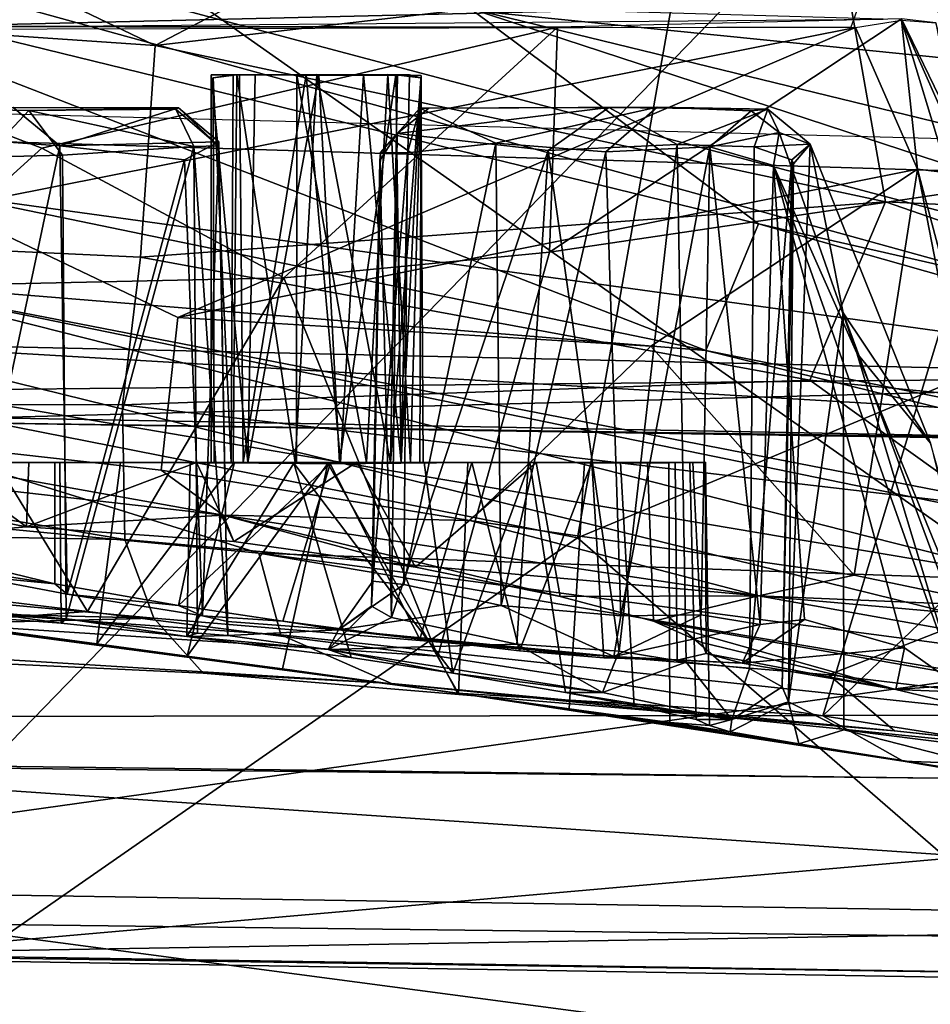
# Model space of a CAD drawing. Header units: millimetres. Extents: x -367 to 317, y -615 to 392.
# Tile 159 of 191: x 51 to 65, y 174 to 189. Entities that reach past the tile are written whole.
import ezdxf

# ---------------------------------------------------------------- set-up
doc = ezdxf.new("R2010")
doc.units = ezdxf.units.MM
doc.layers.add('Fbx_Root', color=7, linetype='Continuous', true_color=0x000000)
doc.styles.add('Default', font='arial.ttf')
doc.dimstyles.new('Default', dxfattribs={"dimscale": 10, "dimtxt": 2.5, "dimasz": 3, "dimexe": 1, "dimexo": 0.5, "dimgap": 0.8, "dimtad": 1, "dimtoh": 1, "dimzin": 1, "dimdsep": 46, "dimtxsty": 'Default', "dimcen": 2.5, "dimadec": 1, "dimazin": 1, "dimtfac": 1, "dimtdec": 4, "dimtix": 1, "dimtofl": 0, "dimtmove": 1, "dimatfit": 3, "dimfxl": 1, "dimtolj": 1, "dimtzin": 1, "dimarcsym": 0})

# ---------------------------------------------------------------- blocks, each defined once
blk = doc.blocks.new('*D1')
at = {"layer": 'Defpoints', "color": 0}
for p in [(-317.816, 295.28), (317.184, 295.28), (-317.816, -604.775)]:
    blk.add_point(p, dxfattribs=at)
at = {"layer": 'Fbx_Root', "color": 0, "lineweight": -2}
for p, q in [((-317.816, 290.28), (-317.816, -614.775)), ((317.184, 290.28), (317.184, -614.775)), ((287.184, -604.775), (-287.816, -604.775))]:
    blk.add_line(p, q, dxfattribs=at)
at = {"layer": 'Fbx_Root', "color": 0}
for points in [[(-287.816, -599.775), (-287.816, -609.775), (-317.816, -604.775)], [(287.184, -609.775), (287.184, -599.775), (317.184, -604.775)]]:
    blk.add_solid(points, dxfattribs=at)
at = {"layer": 'Fbx_Root', "color": 0, "insert": (-0.316, -584.012), "char_height": 25, "attachment_point": 5, "style": 'Default'}
blk.add_mtext('\\A1;635.00', dxfattribs=at)

msp = doc.modelspace()

# ---------------------------------------------------------------- linework, layer by layer
at = {"layer": 'Fbx_Root'}
for points in [[(39.078, 192.558, 306.426), (80.106, 206.025, 316.14), (79.701, 181.351, 303.354)], [(47.862, 203.909, 322.091), (48.401, 175.382, 322.079), (76.2, 204.006, 321.667)], [(48.401, 175.382, 322.079), (77.352, 174.921, 321.669), (76.2, 204.006, 321.667)], [(59.617, 180.964, 352.746), (62.761, 198.732, 360.974), (43.478, 202.835, 361.647), (43.505, 184.137, 353.25)], [(42.398, 178.151, 652.65), (95.187, 178.201, 674.852), (67.235, 200.543, 754.98), (14.829, 202.138, 751.405)], [(105.92, 201.831, 450.044), (137.42, 179.928, 485.957), (39.993, 192.831, 477.345)], [(77.034, 201.697, 628.108), (63.858, 193.757, 629.749), (82.45, 187.956, 628.877)], [(76.608, 185.68, 539.298), (59.395, 192.06, 537.844), (66.194, 201.302, 539.417), (72.395, 196.632, 539.737)], [(-49.223, 190.262, 374.267), (44.718, 200.378, 374.345), (69.15, 187.137, 374.949)], [(90.704, 185.957, 421.541), (44.718, 200.378, 374.345), (24.542, 192.624, 419.33)], [(44.718, 200.378, 374.345), (90.704, 185.957, 421.541), (95.115, 194.306, 375.462)], [(95.115, 194.306, 375.462), (69.15, 187.137, 374.949), (44.718, 200.378, 374.345)], [(262.031, 200.251, 77.066), (261.864, 199.266, 96.889), (20.397, 29.818, 150.584), (134.105, 110.737, 100.651)], [(261.864, 199.266, 96.889), (181.087, 142.075, 120.829), (20.397, 29.818, 150.584)], [(62.761, 198.732, 360.974), (59.617, 180.964, 352.746), (80.915, 189.829, 358.39)], [(75.975, 196.642, 317.172), (47.957, 194.425, 316.502), (48.106, 184.024, 311.362), (76.509, 183.387, 310.584)], [(77.02, 183.561, 318.839), (47.771, 183.268, 318.371), (47.954, 194.13, 318.41), (76.506, 195.76, 318.835)], [(104.091, 185.522, 376.377), (95.201, 190.44, 375.813), (24.031, 195.162, 374.331)], [(36.217, 186.992, 361.563), (45.821, 194.886, 365.111), (68.256, 179.096, 360.193)], [(95.303, 189.848, 366.942), (68.256, 179.096, 360.193), (45.821, 194.886, 365.111)], [(65.039, 191.805, 629.269), (82.45, 187.956, 628.877), (63.858, 193.757, 629.749)], [(78.157, 177.026, 337.857), (47.898, 177.407, 337.405), (47.94, 192.422, 337.421), (77.462, 192.912, 337.839)], [(39.993, 192.831, 477.345), (116.638, 172.47, 516.367), (15.004, 179.434, 520.323)], [(137.42, 179.928, 485.957), (116.638, 172.47, 516.367), (39.993, 192.831, 477.345)], [(90.704, 185.957, 421.541), (24.542, 192.624, 419.33), (41.763, 187.46, 424.1)], [(38.638, 169.532, 295.144), (39.078, 192.558, 306.426), (79.701, 181.351, 303.354), (80.751, 160.833, 294.228)], [(52.979, 188.703, 541.653), (43.78, 189.334, 541.9), (44.783, 192.632, 538.702)], [(59.395, 192.06, 537.844), (52.979, 188.703, 541.653), (44.783, 192.632, 538.702)], [(77.58, 192.54, 340.72), (48.172, 192.064, 341.186), (47.875, 177.37, 341.142), (78.256, 177.052, 340.703)], [(63.807, 189.965, 538.613), (52.979, 188.703, 541.653), (59.395, 192.06, 537.844)], [(63.807, 189.965, 538.613), (59.395, 192.06, 537.844), (76.608, 185.68, 539.298)], [(75.006, 185.127, 625.173), (65.039, 191.805, 629.269), (57.933, 189.284, 626.062)], [(65.039, 191.805, 629.269), (75.006, 185.127, 625.173), (90.444, 181.058, 624.954)], [(90.444, 181.058, 624.954), (87.829, 183.949, 627.923), (65.039, 191.805, 629.269)], [(87.829, 183.949, 627.923), (82.45, 187.956, 628.877), (65.039, 191.805, 629.269)], [(77.763, 191.204, 352.588), (78.568, 174.547, 345.282), (47.915, 174.918, 344.928), (48.537, 190.623, 351.906)], [(63.807, 189.965, 538.613), (64.463, 186.247, 542.728), (52.979, 188.703, 541.653)], [(76.608, 185.68, 539.298), (64.463, 186.247, 542.728), (63.807, 189.965, 538.613)], [(61.635, 183.911, 619.719), (46.271, 189.869, 625.087), (44.221, 187.503, 621.914)], [(62.463, 185.899, 622.928), (57.933, 189.284, 626.062), (46.271, 189.869, 625.087)], [(61.635, 183.911, 619.719), (62.463, 185.899, 622.928), (46.271, 189.869, 625.087)], [(81.385, 162.078, 346.508), (80.915, 189.829, 358.39), (59.617, 180.964, 352.746)], [(208.854, 131.177, 90.294), (287.189, 189.615, 74.337), (34.467, 4.457, 147.586)], [(287.189, 189.615, 74.337), (172.593, 112.085, 133.258), (34.467, 4.457, 147.586)], [(46.917, 189.62, 574.233), (46.647, 188.967, 573.979), (64.426, 189.117, 574.176)], [(40.165, 185.957, 547.159), (43.78, 189.334, 541.9), (52.979, 188.703, 541.653), (52.747, 185.374, 546.816)], [(64.048, 189.353, 598.581), (47.064, 188.949, 598.91), (47.026, 189.39, 598.622)], [(64.048, 189.353, 598.581), (63.917, 188.989, 598.79), (47.064, 188.949, 598.91)], [(81.509, 181.567, 621.851), (75.006, 185.127, 625.173), (57.933, 189.284, 626.062)], [(81.509, 181.567, 621.851), (57.933, 189.284, 626.062), (62.463, 185.899, 622.928)], [(51.199, 187.091, 572.621), (46.19, 189.01, 574.038), (44.661, 186.586, 572.446), (48.79, 184.913, 571.341)], [(59.306, 188.994, 574.039), (46.19, 189.01, 574.038), (51.199, 187.091, 572.621)], [(63.989, 188.985, 598.761), (49.722, 186.153, 601.534), (46.754, 189, 598.896)], [(51.199, 187.091, 572.621), (55.005, 185.051, 571.488), (59.306, 188.994, 574.039)], [(59.306, 188.994, 574.039), (55.005, 185.051, 571.488), (59.177, 185.454, 571.933)], [(64.713, 189.125, 574.211), (59.306, 188.994, 574.039), (59.177, 185.454, 571.933)], [(59.177, 185.454, 571.933), (66.002, 186.465, 573.015), (64.713, 189.125, 574.211)], [(64.713, 189.104, 598.157), (64.967, 186.757, 600.269), (63.989, 188.985, 598.761)], [(64.713, 189.125, 574.211), (66.002, 186.465, 573.015), (65.255, 189.059, 574.907)], [(64.967, 186.757, 600.269), (64.713, 189.104, 598.157), (65.444, 186.701, 599.728)], [(65.444, 186.701, 599.728), (64.713, 189.104, 598.157), (65.643, 187.005, 591.625), (66.924, 182.938, 592.836)], [(64.713, 189.104, 598.157), (65.255, 189.059, 574.907), (65.643, 187.005, 591.625)], [(63.989, 188.985, 598.761), (53.336, 184.43, 602.778), (49.722, 186.153, 601.534)], [(63.989, 188.985, 598.761), (64.967, 186.757, 600.269), (53.336, 184.43, 602.778)], [(64.463, 186.247, 542.728), (52.747, 185.374, 546.816), (52.979, 188.703, 541.653)], [(54.364, 182.149, 596.823), (54.305, 188.239, 596.683), (53.862, 188.242, 595.371), (53.861, 182.149, 595.537)], [(54.436, 182.148, 594.212), (53.861, 182.149, 595.537), (53.862, 188.242, 595.371)], [(53.862, 188.242, 595.371), (54.553, 188.24, 594.196), (54.436, 182.148, 594.212)], [(54.553, 188.24, 594.196), (53.862, 188.242, 595.371), (54.305, 188.239, 596.683)], [(53.89, 188.194, 576.27), (54.206, 188.24, 577.23), (54.262, 188.24, 575.16)], [(53.89, 188.194, 576.27), (54.173, 182.148, 577.266), (54.206, 188.24, 577.23)], [(53.89, 188.194, 576.27), (54.262, 188.24, 575.16), (54.205, 182.148, 575.269), (53.909, 182.149, 575.955)], [(55.209, 188.239, 577.911), (54.206, 188.24, 577.23), (54.173, 182.148, 577.266), (55.203, 182.148, 577.858)], [(55.179, 182.148, 574.595), (54.205, 182.148, 575.269), (54.262, 188.24, 575.16)], [(54.206, 188.24, 577.23), (55.209, 188.239, 577.911), (56.79, 188.24, 575.161), (54.262, 188.24, 575.16)], [(56.79, 188.24, 575.161), (55.523, 188.245, 574.561), (54.262, 188.24, 575.16)], [(54.262, 188.24, 575.16), (55.523, 188.245, 574.561), (55.179, 182.148, 574.595)], [(56.254, 188.24, 597.031), (56.761, 188.241, 594.39), (54.553, 188.24, 594.196), (54.305, 188.239, 596.683)], [(55.351, 188.24, 597.168), (54.305, 188.239, 596.683), (54.364, 182.149, 596.823)], [(54.305, 188.239, 596.683), (55.351, 188.24, 597.168), (56.254, 188.24, 597.031)], [(54.364, 182.149, 596.823), (55.895, 182.148, 597.165), (55.351, 188.24, 597.168)], [(54.553, 188.24, 594.196), (55.552, 188.238, 593.877), (54.436, 182.148, 594.212)], [(55.877, 182.148, 593.912), (54.436, 182.148, 594.212), (55.552, 188.238, 593.877)], [(55.552, 188.238, 593.877), (54.553, 188.24, 594.196), (56.761, 188.241, 594.39)], [(56.682, 182.148, 574.985), (55.179, 182.148, 574.595), (55.523, 188.245, 574.561)], [(55.203, 182.148, 577.858), (56.303, 182.148, 577.731), (55.209, 188.239, 577.911)], [(55.209, 188.239, 577.911), (56.636, 188.245, 577.522), (57.161, 188.233, 576.27)], [(56.636, 188.245, 577.522), (55.209, 188.239, 577.911), (56.303, 182.148, 577.731)], [(55.209, 188.239, 577.911), (57.161, 188.233, 576.27), (56.79, 188.24, 575.161)], [(56.254, 188.24, 597.031), (55.351, 188.24, 597.168), (55.895, 182.148, 597.165)], [(55.523, 188.245, 574.561), (56.79, 188.24, 575.161), (56.682, 182.148, 574.985)], [(55.552, 188.238, 593.877), (56.761, 188.241, 594.39), (55.877, 182.148, 593.912)], [(56.845, 182.148, 594.556), (55.877, 182.148, 593.912), (56.761, 188.241, 594.39)], [(55.895, 182.148, 597.165), (56.846, 182.148, 596.524), (56.254, 188.24, 597.031)], [(56.98, 188.241, 596.32), (56.254, 188.24, 597.031), (56.846, 182.148, 596.524)], [(56.254, 188.24, 597.031), (56.98, 188.241, 596.32), (56.761, 188.241, 594.39)], [(56.303, 182.148, 577.731), (56.994, 182.148, 576.944), (56.636, 188.245, 577.522)], [(56.636, 188.245, 577.522), (56.994, 182.148, 576.944), (57.161, 188.233, 576.27)], [(57.161, 188.233, 576.27), (56.682, 182.148, 574.985), (56.79, 188.24, 575.161)], [(57.142, 182.148, 575.955), (56.682, 182.148, 574.985), (57.161, 188.233, 576.27)], [(56.845, 182.148, 594.556), (56.761, 188.241, 594.39), (57.154, 188.196, 595.497), (57.195, 182.149, 595.541)], [(56.98, 188.241, 596.32), (57.154, 188.196, 595.497), (56.761, 188.241, 594.39)], [(56.846, 182.148, 596.524), (57.154, 188.196, 595.497), (56.98, 188.241, 596.32)], [(56.994, 182.148, 576.944), (57.142, 182.148, 575.955), (57.161, 188.233, 576.27)], [(53.909, 182.149, 575.955), (54.173, 182.148, 577.266), (53.89, 188.194, 576.27)], [(56.846, 182.148, 596.524), (57.195, 182.149, 595.541), (57.154, 188.196, 595.497)], [(50.745, 187.727, 588.677), (53.348, 187.725, 587.461), (48.709, 187.731, 580.965)], [(48.709, 187.731, 580.965), (53.348, 187.725, 587.461), (50.993, 187.68, 583.053)], [(50.304, 186.947, 581.799), (48.709, 187.731, 580.965), (50.993, 187.68, 583.053)], [(49.651, 187.256, 590.608), (51.479, 187.127, 589.052), (50.745, 187.727, 588.677)], [(51.52, 186.977, 582.738), (50.304, 186.947, 581.799), (50.993, 187.68, 583.053)], [(51.479, 187.127, 589.052), (53.348, 187.725, 587.461), (50.745, 187.727, 588.677)], [(53.348, 187.725, 587.461), (53.304, 187.704, 584.332), (50.993, 187.68, 583.053)], [(53.304, 187.704, 584.332), (53.589, 187.114, 583.692), (50.993, 187.68, 583.053)], [(53.589, 187.114, 583.692), (51.52, 186.977, 582.738), (50.993, 187.68, 583.053)], [(51.479, 187.127, 589.052), (53.98, 187.187, 587.675), (53.348, 187.725, 587.461)], [(53.975, 187.124, 584.236), (53.304, 187.704, 584.332), (53.348, 187.725, 587.461)], [(53.589, 187.114, 583.692), (53.304, 187.704, 584.332), (53.975, 187.124, 584.236)], [(53.348, 187.725, 587.461), (53.98, 187.187, 587.675), (53.975, 187.124, 584.236)], [(56.52, 187.02, 587.404), (57.143, 187.717, 587.264), (56.782, 187.322, 583.899)], [(57.143, 187.717, 587.264), (56.52, 187.02, 587.404), (56.948, 187.014, 588.017)], [(56.782, 187.322, 583.899), (57.284, 187.716, 584.437), (60.111, 187.731, 583.29)], [(60.111, 187.731, 583.29), (59.16, 187.054, 582.987), (56.782, 187.322, 583.899)], [(57.284, 187.716, 584.437), (56.782, 187.322, 583.899), (57.143, 187.717, 587.264)], [(57.143, 187.717, 587.264), (56.948, 187.014, 588.017), (58.335, 187.168, 588.455)], [(60.873, 187.736, 589.08), (60.111, 187.731, 583.29), (57.143, 187.717, 587.264)], [(58.335, 187.168, 588.455), (60.873, 187.736, 589.08), (57.143, 187.717, 587.264)], [(60.111, 187.731, 583.29), (57.284, 187.716, 584.437), (57.143, 187.717, 587.264)], [(58.335, 187.168, 588.455), (60.063, 187.034, 589.376), (60.873, 187.736, 589.08)], [(61.188, 187.145, 581.372), (59.16, 187.054, 582.987), (60.111, 187.731, 583.29)], [(62.352, 187.676, 590.902), (60.873, 187.736, 589.08), (60.063, 187.034, 589.376), (61.702, 187.108, 591.038)], [(62.614, 187.704, 580.574), (60.111, 187.731, 583.29), (60.873, 187.736, 589.08)], [(61.188, 187.145, 581.372), (60.111, 187.731, 583.29), (62.614, 187.704, 580.574)], [(62.352, 187.676, 590.902), (62.614, 187.704, 580.574), (60.873, 187.736, 589.08)], [(62.396, 187.109, 579.605), (61.188, 187.145, 581.372), (62.614, 187.704, 580.574)], [(61.702, 187.108, 591.038), (62.788, 187.335, 592.371), (62.352, 187.676, 590.902)], [(62.614, 187.704, 580.574), (62.352, 187.676, 590.902), (62.788, 187.335, 592.371)], [(62.614, 187.704, 580.574), (63.276, 187.151, 576.361), (62.396, 187.109, 579.605)], [(63.276, 187.151, 576.361), (62.614, 187.704, 580.574), (62.788, 187.335, 592.371)], [(41.763, 187.46, 424.1), (33.522, 140.578, 426.206), (93.813, 128.525, 428.621), (108.64, 178.236, 426.744)], [(108.64, 178.236, 426.744), (90.704, 185.957, 421.541), (41.763, 187.46, 424.1)], [(48.385, 184.989, 618.461), (61.635, 183.911, 619.719), (44.221, 187.503, 621.914)], [(56.514, 186.898, 584.442), (56.782, 187.322, 583.899), (56.695, 179.71, 583.709)], [(56.782, 187.322, 583.899), (56.514, 186.898, 584.442), (56.52, 187.02, 587.404)], [(56.782, 187.322, 583.899), (59.16, 187.054, 582.987), (56.695, 179.71, 583.709)], [(62.702, 186.818, 592.838), (62.788, 187.335, 592.371), (61.702, 187.108, 591.038)], [(62.702, 186.818, 592.838), (64.013, 183.865, 592.198), (62.788, 187.335, 592.371)], [(65.169, 182.454, 574.437), (63.276, 187.151, 576.361), (62.788, 187.335, 592.371), (64.013, 183.865, 592.198)], [(49.651, 187.256, 590.608), (50.046, 180.37, 590.399), (51.479, 187.127, 589.052)], [(51.598, 180.081, 589.148), (51.479, 187.127, 589.052), (50.046, 180.37, 590.399)], [(51.479, 187.127, 589.052), (53.44, 186.908, 588.178), (53.98, 187.187, 587.675)], [(51.479, 187.127, 589.052), (51.598, 180.081, 589.148), (53.44, 186.908, 588.178)], [(53.98, 187.187, 587.675), (53.44, 186.908, 588.178), (53.725, 179.74, 588.234)], [(53.725, 179.74, 588.234), (54.115, 179.65, 587.687), (53.98, 187.187, 587.675)], [(53.98, 187.187, 587.675), (54.115, 179.65, 587.687), (54.122, 179.428, 584.049), (53.975, 187.124, 584.236)], [(56.888, 180.231, 588.147), (58.335, 187.168, 588.455), (56.948, 187.014, 588.017)], [(58.42, 179.899, 588.632), (58.335, 187.168, 588.455), (56.888, 180.231, 588.147)], [(58.335, 187.168, 588.455), (58.42, 179.899, 588.632), (60.063, 187.034, 589.376)], [(61.188, 187.145, 581.372), (60.277, 179.182, 582.036), (59.16, 187.054, 582.987)], [(60.277, 179.182, 582.036), (61.188, 187.145, 581.372), (61.329, 179.012, 580.937)], [(62.396, 187.109, 579.605), (62.325, 178.912, 579.388), (61.329, 179.012, 580.937), (61.188, 187.145, 581.372)], [(62.396, 187.109, 579.605), (63.276, 187.151, 576.361), (62.991, 186.904, 577.715)], [(63.276, 187.151, 576.361), (63.797, 184.501, 574.679), (62.939, 178.385, 572.541)], [(63.016, 186.845, 576.685), (63.276, 187.151, 576.361), (62.939, 178.385, 572.541)], [(63.276, 187.151, 576.361), (63.016, 186.845, 576.685), (62.991, 186.904, 577.715)], [(65.169, 182.454, 574.437), (63.797, 184.501, 574.679), (63.276, 187.151, 576.361)], [(36.217, 186.992, 361.563), (68.256, 179.096, 360.193), (31.268, 173.921, 357.084)], [(51.199, 187.091, 572.621), (48.79, 184.913, 571.341), (55.005, 185.051, 571.488)], [(50.039, 179.825, 581.363), (50.304, 186.947, 581.799), (51.52, 186.977, 582.738), (51.582, 179.689, 582.625)], [(53.589, 187.114, 583.692), (51.582, 179.689, 582.625), (51.52, 186.977, 582.738)], [(51.582, 179.689, 582.625), (53.589, 187.114, 583.692), (53.647, 179.465, 583.511)], [(53.589, 187.114, 583.692), (53.975, 187.124, 584.236), (54.122, 179.428, 584.049)], [(54.122, 179.428, 584.049), (53.647, 179.465, 583.511), (53.589, 187.114, 583.692)], [(56.38, 179.888, 584.445), (56.403, 180.284, 587.617), (56.52, 187.02, 587.404), (56.514, 186.898, 584.442)], [(56.948, 187.014, 588.017), (56.52, 187.02, 587.404), (56.403, 180.284, 587.617)], [(56.403, 180.284, 587.617), (56.888, 180.231, 588.147), (56.948, 187.014, 588.017)], [(56.695, 179.71, 583.709), (59.16, 187.054, 582.987), (58.667, 179.29, 583.039)], [(60.302, 179.738, 589.75), (60.063, 187.034, 589.376), (58.42, 179.899, 588.632)], [(58.667, 179.29, 583.039), (59.16, 187.054, 582.987), (60.277, 179.182, 582.036)], [(60.063, 187.034, 589.376), (60.302, 179.738, 589.75), (61.702, 187.108, 591.038)], [(61.564, 179.756, 591.133), (61.702, 187.108, 591.038), (60.302, 179.738, 589.75)], [(61.564, 179.756, 591.133), (62.49, 179.603, 592.772), (61.702, 187.108, 591.038)], [(61.702, 187.108, 591.038), (62.49, 179.603, 592.772), (62.702, 186.818, 592.838)], [(62.991, 186.904, 577.715), (62.325, 178.912, 579.388), (62.396, 187.109, 579.605)], [(53.725, 179.74, 588.234), (53.44, 186.908, 588.178), (51.598, 180.081, 589.148)], [(56.695, 179.71, 583.709), (56.38, 179.888, 584.445), (56.514, 186.898, 584.442)], [(62.836, 178.623, 577.746), (62.325, 178.912, 579.388), (62.991, 186.904, 577.715)], [(62.49, 179.603, 592.772), (63.19, 179.682, 593.13), (62.702, 186.818, 592.838)], [(63.19, 179.682, 593.13), (64.763, 179.236, 593.129), (62.702, 186.818, 592.838)], [(65.59, 178.647, 592.538), (64.013, 183.865, 592.198), (62.702, 186.818, 592.838)], [(64.763, 179.236, 593.129), (65.59, 178.647, 592.538), (62.702, 186.818, 592.838)], [(62.991, 186.904, 577.715), (63.016, 186.845, 576.685), (62.836, 178.623, 577.746)], [(63.016, 186.845, 576.685), (62.939, 178.385, 572.541), (62.836, 178.623, 577.746)], [(64.967, 186.757, 600.269), (60.771, 183.976, 602.437), (53.336, 184.43, 602.778)], [(64.967, 186.757, 600.269), (63.969, 180.376, 604.216), (60.771, 183.976, 602.437)], [(66.3, 179.891, 604.024), (63.969, 180.376, 604.216), (64.967, 186.757, 600.269)], [(64.967, 186.757, 600.269), (65.444, 186.701, 599.728), (66.814, 179.791, 603.543)], [(66.3, 179.891, 604.024), (64.967, 186.757, 600.269), (66.814, 179.791, 603.543)], [(66.002, 186.465, 573.015), (59.177, 185.454, 571.933), (57.423, 179.104, 568.649), (63.479, 178.167, 568.975)], [(66.002, 186.465, 573.015), (63.479, 178.167, 568.975), (67.631, 182.15, 571.36)], [(64.463, 186.247, 542.728), (63.274, 183.442, 548.275), (52.747, 185.374, 546.816)], [(76.179, 182.192, 545.539), (63.274, 183.442, 548.275), (64.463, 186.247, 542.728)], [(76.608, 185.68, 539.298), (76.179, 182.192, 545.539), (64.463, 186.247, 542.728)], [(45.128, 182.911, 604.13), (49.722, 186.153, 601.534), (53.336, 184.43, 602.778), (53.074, 182.027, 604.595)], [(40.165, 185.957, 547.159), (52.747, 185.374, 546.816), (52.468, 183.057, 552.083), (39.921, 183.064, 553.976)], [(88.333, 178.568, 618.166), (62.463, 185.899, 622.928), (61.635, 183.911, 619.719)], [(88.333, 178.568, 618.166), (81.509, 181.567, 621.851), (62.463, 185.899, 622.928)], [(59.177, 185.454, 571.933), (55.005, 185.051, 571.488), (57.423, 179.104, 568.649)], [(63.274, 183.442, 548.275), (52.468, 183.057, 552.083), (52.747, 185.374, 546.816)], [(66.94, 180.287, 612.598), (48.385, 184.989, 618.461), (42.968, 184.335, 616.253)], [(90.763, 176.764, 613.305), (61.635, 183.911, 619.719), (48.385, 184.989, 618.461)], [(86.654, 177.139, 611.512), (90.763, 176.764, 613.305), (48.385, 184.989, 618.461)], [(86.654, 177.139, 611.512), (48.385, 184.989, 618.461), (66.94, 180.287, 612.598)], [(48.79, 184.913, 571.341), (51.914, 179.804, 568.693), (55.005, 185.051, 571.488)], [(51.914, 179.804, 568.693), (57.423, 179.104, 568.649), (55.005, 185.051, 571.488)], [(48.79, 184.913, 571.341), (46.548, 180.458, 569.064), (51.914, 179.804, 568.693)], [(63.806, 177.948, 571.738), (62.939, 178.385, 572.541), (63.797, 184.501, 574.679)], [(65.169, 182.454, 574.437), (66.343, 177.628, 571.984), (63.797, 184.501, 574.679)], [(63.797, 184.501, 574.679), (66.343, 177.628, 571.984), (63.806, 177.948, 571.738)], [(53.074, 182.027, 604.595), (53.336, 184.43, 602.778), (60.771, 183.976, 602.437), (57.928, 181.234, 604.649)], [(54.611, 180.722, 608.7), (42.968, 184.335, 616.253), (35.745, 182.538, 610.223)], [(54.611, 180.722, 608.7), (66.94, 180.287, 612.598), (42.968, 184.335, 616.253)], [(43.505, 184.137, 353.25), (43.553, 169.792, 347.658), (59.617, 180.964, 352.746)], [(76.2, 182.373, 311.685), (48.106, 184.024, 311.362), (47.618, 182.905, 311.842)], [(76.509, 183.387, 310.584), (48.106, 184.024, 311.362), (76.2, 182.373, 311.685)], [(60.771, 183.976, 602.437), (63.969, 180.376, 604.216), (57.928, 181.234, 604.649)], [(90.763, 176.764, 613.305), (88.333, 178.568, 618.166), (61.635, 183.911, 619.719)], [(64.013, 183.865, 592.198), (65.59, 178.647, 592.538), (66.453, 177.915, 582.546)], [(64.013, 183.865, 592.198), (66.453, 177.915, 582.546), (65.169, 182.454, 574.437)], [(77.02, 183.561, 318.839), (48.334, 182.799, 317.605), (47.771, 183.268, 318.371)], [(48.334, 182.799, 317.605), (77.02, 183.561, 318.839), (76.737, 182.392, 317.895)], [(63.274, 183.442, 548.275), (66.022, 181.472, 552.574), (52.468, 183.057, 552.083)], [(76.179, 182.192, 545.539), (66.022, 181.472, 552.574), (63.274, 183.442, 548.275)], [(52.504, 180.936, 559.635), (36.486, 181.218, 561.641), (39.921, 183.064, 553.976)], [(52.468, 183.057, 552.083), (52.504, 180.936, 559.635), (39.921, 183.064, 553.976)], [(52.504, 180.936, 559.635), (52.468, 183.057, 552.083), (66.022, 181.472, 552.574), (65.957, 179.744, 559.469)], [(44.368, 182.42, 604.019), (45.128, 182.911, 604.13), (54.046, 181.322, 604.716)], [(53.074, 182.027, 604.595), (54.046, 181.322, 604.716), (45.128, 182.911, 604.13)], [(76.2, 182.373, 311.685), (47.618, 182.905, 311.842), (48.334, 182.799, 317.605)], [(48.334, 182.799, 317.605), (76.737, 182.392, 317.895), (76.2, 182.373, 311.685)], [(35.745, 182.538, 610.223), (40.376, 180.475, 601.586), (54.954, 179.438, 601.517), (54.611, 180.722, 608.7)], [(44.368, 182.42, 604.019), (50.954, 181.136, 599.835), (49.585, 181.02, 597.096), (43.231, 181.701, 596.573)], [(54.046, 181.322, 604.716), (50.954, 181.136, 599.835), (44.368, 182.42, 604.019)], [(49.435, 182.148, 576.697), (51.483, 182.147, 580.914), (54.173, 182.148, 577.266), (53.909, 182.149, 575.955)], [(54.205, 182.148, 575.269), (50.488, 182.147, 572.67), (49.435, 182.148, 576.697), (53.909, 182.149, 575.955)], [(49.435, 182.148, 576.697), (49.917, 182.141, 578.764), (51.483, 182.147, 580.914)], [(50.993, 182.149, 599.729), (53.861, 182.149, 595.537), (49.855, 182.148, 593.177), (49.583, 182.147, 597.1)], [(50.993, 182.149, 599.729), (49.583, 182.147, 597.1), (50.954, 181.136, 599.835)], [(49.585, 181.02, 597.096), (50.954, 181.136, 599.835), (49.583, 182.147, 597.1)], [(49.81, 180.628, 593.172), (49.855, 182.148, 593.177), (51.4, 182.146, 590.922), (51.4, 180.242, 590.919)], [(54.436, 182.148, 594.212), (51.4, 182.146, 590.922), (49.855, 182.148, 593.177), (53.861, 182.149, 595.537)], [(51.483, 182.147, 580.914), (49.917, 182.141, 578.764), (50.014, 179.734, 579.031), (51.501, 179.623, 580.935)], [(50.397, 179.524, 572.752), (50.488, 182.147, 572.67), (52.436, 182.148, 570.956), (52.064, 179.299, 571.114)], [(50.488, 182.147, 572.67), (54.205, 182.148, 575.269), (57.896, 182.149, 570.591), (52.436, 182.148, 570.956)], [(53.628, 182.146, 601.416), (50.993, 182.149, 599.729), (50.954, 181.136, 599.835)], [(50.954, 181.136, 599.835), (54.214, 180.904, 601.584), (53.628, 182.146, 601.416)], [(58.971, 182.148, 600.651), (54.364, 182.149, 596.823), (50.993, 182.149, 599.729), (53.628, 182.146, 601.416)], [(53.861, 182.149, 595.537), (50.993, 182.149, 599.729), (54.364, 182.149, 596.823)], [(54.436, 182.148, 594.212), (53.827, 182.148, 589.637), (51.4, 182.146, 590.922)], [(51.4, 180.242, 590.919), (51.4, 182.146, 590.922), (53.827, 182.148, 589.637), (53.345, 179.9, 589.775)], [(53.53, 182.148, 582.027), (51.483, 182.147, 580.914), (51.501, 179.623, 580.935), (53.475, 179.415, 582.065)], [(54.173, 182.148, 577.266), (51.483, 182.147, 580.914), (53.53, 182.148, 582.027), (55.203, 182.148, 577.858)], [(53.481, 179.106, 570.443), (52.064, 179.299, 571.114), (54.229, 182.156, 570.277)], [(52.436, 182.148, 570.956), (54.229, 182.156, 570.277), (52.064, 179.299, 571.114)], [(54.229, 182.156, 570.277), (52.436, 182.148, 570.956), (55.695, 182.134, 570.147)], [(57.896, 182.149, 570.591), (55.695, 182.134, 570.147), (52.436, 182.148, 570.956)], [(57.928, 181.234, 604.649), (54.046, 181.322, 604.716), (53.074, 182.027, 604.595)], [(55.731, 182.125, 589.44), (53.345, 179.9, 589.775), (53.827, 182.148, 589.637)], [(54.988, 179.655, 589.406), (53.345, 179.9, 589.775), (55.731, 182.125, 589.44)], [(55.158, 182.139, 582.374), (53.53, 182.148, 582.027), (53.475, 179.415, 582.065)], [(53.475, 179.415, 582.065), (56.062, 179.082, 582.393), (55.158, 182.139, 582.374)], [(55.695, 182.134, 570.147), (53.481, 179.106, 570.443), (54.229, 182.156, 570.277)], [(54.984, 178.903, 570.103), (53.481, 179.106, 570.443), (55.695, 182.134, 570.147)], [(60.295, 182.148, 580.06), (56.303, 182.148, 577.731), (53.53, 182.148, 582.027), (57.208, 182.148, 582.124)], [(55.203, 182.148, 577.858), (53.53, 182.148, 582.027), (56.303, 182.148, 577.731)], [(53.53, 182.148, 582.027), (55.158, 182.139, 582.374), (57.208, 182.148, 582.124)], [(53.628, 182.146, 601.416), (56.148, 182.152, 601.645), (58.971, 182.148, 600.651)], [(56.148, 182.152, 601.645), (53.628, 182.146, 601.416), (54.214, 180.904, 601.584)], [(57.956, 182.148, 589.903), (55.731, 182.125, 589.44), (53.827, 182.148, 589.637)], [(54.436, 182.148, 594.212), (55.877, 182.148, 593.912), (57.956, 182.148, 589.903), (53.827, 182.148, 589.637)], [(55.179, 182.148, 574.595), (57.896, 182.149, 570.591), (54.205, 182.148, 575.269)], [(54.214, 180.904, 601.584), (57.074, 180.501, 601.497), (56.148, 182.152, 601.645)], [(54.364, 182.149, 596.823), (58.971, 182.148, 600.651), (55.895, 182.148, 597.165)], [(57.748, 178.519, 570.413), (54.984, 178.903, 570.103), (55.695, 182.134, 570.147)], [(57.139, 179.369, 589.6), (54.988, 179.655, 589.406), (55.731, 182.125, 589.44)], [(55.158, 182.139, 582.374), (57.659, 178.838, 582.054), (57.208, 182.148, 582.124)], [(56.062, 179.082, 582.393), (57.659, 178.838, 582.054), (55.158, 182.139, 582.374)], [(56.682, 182.148, 574.985), (57.896, 182.149, 570.591), (55.179, 182.148, 574.595)], [(57.748, 178.519, 570.413), (55.695, 182.134, 570.147), (57.896, 182.149, 570.591)], [(57.139, 179.369, 589.6), (55.731, 182.125, 589.44), (57.956, 182.148, 589.903)], [(56.845, 182.148, 594.556), (59.846, 182.149, 591.217), (57.956, 182.148, 589.903), (55.877, 182.148, 593.912)], [(55.895, 182.148, 597.165), (58.971, 182.148, 600.651), (56.846, 182.148, 596.524)], [(58.971, 182.148, 600.651), (56.148, 182.152, 601.645), (57.074, 180.501, 601.497)], [(56.303, 182.148, 577.731), (60.295, 182.148, 580.06), (61.387, 182.148, 578.141), (56.994, 182.148, 576.944)], [(57.142, 182.148, 575.955), (57.896, 182.149, 570.591), (56.682, 182.148, 574.985)], [(57.195, 182.149, 595.541), (61.626, 182.148, 595.155), (59.846, 182.149, 591.217), (56.845, 182.148, 594.556)], [(61.626, 182.148, 595.155), (56.846, 182.148, 596.524), (58.971, 182.148, 600.651), (61.432, 182.149, 597.162)], [(56.846, 182.148, 596.524), (61.626, 182.148, 595.155), (57.195, 182.149, 595.541)], [(56.994, 182.148, 576.944), (61.387, 182.148, 578.141), (57.142, 182.148, 575.955)], [(57.074, 180.501, 601.497), (59.348, 180.044, 600.411), (58.971, 182.148, 600.651)], [(58.707, 179.19, 590.269), (57.139, 179.369, 589.6), (57.956, 182.148, 589.903)], [(57.896, 182.149, 570.591), (57.142, 182.148, 575.955), (61.387, 182.148, 578.141), (61.057, 182.144, 573.525)], [(58.872, 182.15, 581.385), (57.208, 182.148, 582.124), (57.659, 178.838, 582.054)], [(57.208, 182.148, 582.124), (58.872, 182.15, 581.385), (60.295, 182.148, 580.06)], [(57.659, 178.838, 582.054), (59.43, 178.534, 581.033), (58.872, 182.15, 581.385)], [(57.748, 178.519, 570.413), (57.896, 182.149, 570.591), (59.727, 182.144, 571.811), (59.486, 178.276, 571.511)], [(61.057, 182.144, 573.525), (59.727, 182.144, 571.811), (57.896, 182.149, 570.591)], [(57.956, 182.148, 589.903), (59.846, 182.149, 591.217), (58.707, 179.19, 590.269)], [(60.032, 179.079, 591.358), (58.707, 179.19, 590.269), (59.846, 182.149, 591.217)], [(60.295, 182.148, 580.06), (58.872, 182.15, 581.385), (59.43, 178.534, 581.033), (60.513, 178.328, 579.892)], [(60.719, 182.145, 598.752), (61.432, 182.149, 597.162), (58.971, 182.148, 600.651)], [(60.719, 182.145, 598.752), (58.971, 182.148, 600.651), (59.348, 180.044, 600.411), (60.812, 179.654, 598.707)], [(61.057, 182.144, 573.525), (61.071, 178.062, 573.441), (59.486, 178.276, 571.511), (59.727, 182.144, 571.811)], [(59.846, 182.149, 591.217), (61.626, 182.148, 595.155), (61.153, 182.144, 593.024)], [(61.153, 182.144, 593.024), (61.186, 179.041, 593.1), (60.032, 179.079, 591.358), (59.846, 182.149, 591.217)], [(60.513, 178.328, 579.892), (61.485, 178.109, 577.967), (61.387, 182.148, 578.141), (60.295, 182.148, 580.06)], [(61.432, 182.149, 597.162), (60.719, 182.145, 598.752), (60.812, 179.654, 598.707), (61.574, 179.321, 596.716)], [(61.634, 182.152, 575.839), (61.695, 178.015, 575.701), (61.071, 178.062, 573.441), (61.057, 182.144, 573.525)], [(61.387, 182.148, 578.141), (61.634, 182.152, 575.839), (61.057, 182.144, 573.525)], [(61.641, 179.144, 594.948), (61.186, 179.041, 593.1), (61.153, 182.144, 593.024), (61.626, 182.148, 595.155)], [(61.485, 178.109, 577.967), (61.695, 178.015, 575.701), (61.634, 182.152, 575.839), (61.387, 182.148, 578.141)], [(61.574, 179.321, 596.716), (61.641, 179.144, 594.948), (61.626, 182.148, 595.155), (61.432, 182.149, 597.162)], [(69.015, 177.297, 569.643), (67.631, 182.15, 571.36), (63.479, 178.167, 568.975)], [(50.954, 181.136, 599.835), (54.046, 181.322, 604.716), (54.214, 180.904, 601.584)], [(54.046, 181.322, 604.716), (57.928, 181.234, 604.649), (62.464, 180.054, 604.426)], [(62.464, 180.054, 604.426), (59.348, 180.044, 600.411), (54.046, 181.322, 604.716)], [(54.214, 180.904, 601.584), (54.046, 181.322, 604.716), (57.074, 180.501, 601.497)], [(57.074, 180.501, 601.497), (54.046, 181.322, 604.716), (59.348, 180.044, 600.411)], [(52.96, 179.701, 566.954), (35.251, 180.131, 569.08), (36.486, 181.218, 561.641)], [(52.504, 180.936, 559.635), (52.96, 179.701, 566.954), (36.486, 181.218, 561.641)], [(63.969, 180.376, 604.216), (62.464, 180.054, 604.426), (57.928, 181.234, 604.649)], [(59.617, 180.964, 352.746), (43.553, 169.792, 347.658), (81.385, 162.078, 346.508)], [(52.96, 179.701, 566.954), (52.504, 180.936, 559.635), (65.957, 179.744, 559.469), (63.571, 178.808, 567.301)], [(51.4, 180.242, 590.919), (49.02, 180.61, 591.814), (49.81, 180.628, 593.172)], [(82.428, 177.044, 606.933), (66.94, 180.287, 612.598), (54.611, 180.722, 608.7)], [(74.503, 177.355, 601.012), (54.611, 180.722, 608.7), (54.954, 179.438, 601.517)], [(74.503, 177.355, 601.012), (82.428, 177.044, 606.933), (54.611, 180.722, 608.7)], [(40.376, 180.475, 601.586), (41.439, 179.617, 592.579), (56.695, 178.676, 592.313), (54.954, 179.438, 601.517)], [(49.02, 180.61, 591.814), (51.4, 180.242, 590.919), (50.046, 180.37, 590.399)], [(46.548, 180.458, 569.064), (49.453, 179.624, 568.789), (51.914, 179.804, 568.693)], [(50.046, 180.37, 590.399), (51.4, 180.242, 590.919), (51.598, 180.081, 589.148)], [(66.3, 179.891, 604.024), (62.464, 180.054, 604.426), (63.969, 180.376, 604.216)], [(53.345, 179.9, 589.775), (51.598, 180.081, 589.148), (51.4, 180.242, 590.919)], [(56.403, 180.284, 587.617), (56.38, 179.888, 584.445), (55.863, 179.518, 588.3)], [(56.888, 180.231, 588.147), (56.403, 180.284, 587.617), (55.863, 179.518, 588.3)], [(55.863, 179.518, 588.3), (58.42, 179.899, 588.632), (56.888, 180.231, 588.147)], [(52.96, 179.701, 566.954), (41.553, 179.407, 577.783), (35.251, 180.131, 569.08)], [(51.598, 180.081, 589.148), (53.345, 179.9, 589.775), (53.725, 179.74, 588.234)], [(59.348, 180.044, 600.411), (62.464, 180.054, 604.426), (60.812, 179.654, 598.707)], [(67.642, 178.458, 597.956), (60.812, 179.654, 598.707), (62.464, 180.054, 604.426), (66.69, 179.299, 603.919)], [(62.464, 180.054, 604.426), (66.3, 179.891, 604.024), (66.69, 179.299, 603.919)], [(48.807, 179.905, 579.601), (50.039, 179.825, 581.363), (51.501, 179.623, 580.935), (50.014, 179.734, 579.031)], [(54.988, 179.655, 589.406), (53.725, 179.74, 588.234), (53.345, 179.9, 589.775)], [(56.38, 179.888, 584.445), (56.695, 179.71, 583.709), (55.698, 179.211, 583.481)], [(55.698, 179.211, 583.481), (55.863, 179.518, 588.3), (56.38, 179.888, 584.445)], [(58.42, 179.899, 588.632), (55.863, 179.518, 588.3), (60.19, 179.098, 590.241)], [(60.302, 179.738, 589.75), (58.42, 179.899, 588.632), (60.19, 179.098, 590.241)], [(52.96, 179.701, 566.954), (53.732, 178.838, 577.538), (41.553, 179.407, 577.783)], [(49.453, 179.624, 568.789), (48.028, 179.805, 572.296), (50.397, 179.524, 572.752), (52.064, 179.299, 571.114)], [(51.914, 179.804, 568.693), (49.453, 179.624, 568.789), (57.423, 179.104, 568.649)], [(51.582, 179.689, 582.625), (51.501, 179.623, 580.935), (50.039, 179.825, 581.363)], [(53.732, 178.838, 577.538), (52.96, 179.701, 566.954), (63.571, 178.808, 567.301), (64.604, 177.931, 578.64)], [(54.988, 179.655, 589.406), (55.863, 179.518, 588.3), (54.115, 179.65, 587.687), (53.725, 179.74, 588.234)], [(56.695, 179.71, 583.709), (58.667, 179.29, 583.039), (55.698, 179.211, 583.481)], [(61.564, 179.756, 591.133), (60.302, 179.738, 589.75), (60.19, 179.098, 590.241)], [(60.19, 179.098, 590.241), (62.49, 179.603, 592.772), (61.564, 179.756, 591.133)], [(77.499, 177.132, 566.61), (63.571, 178.808, 567.301), (65.957, 179.744, 559.469)], [(41.553, 179.407, 577.783), (53.732, 178.838, 577.538), (56.695, 178.676, 592.313), (41.439, 179.617, 592.579)], [(49.453, 179.624, 568.789), (53.481, 179.106, 570.443), (57.733, 178.524, 568.611)], [(53.481, 179.106, 570.443), (49.453, 179.624, 568.789), (52.064, 179.299, 571.114)], [(57.733, 178.524, 568.611), (57.423, 179.104, 568.649), (49.453, 179.624, 568.789)], [(51.501, 179.623, 580.935), (51.582, 179.689, 582.625), (53.475, 179.415, 582.065)], [(53.647, 179.465, 583.511), (53.475, 179.415, 582.065), (51.582, 179.689, 582.625)], [(54.115, 179.65, 587.687), (55.863, 179.518, 588.3), (54.122, 179.428, 584.049)], [(57.139, 179.369, 589.6), (55.863, 179.518, 588.3), (54.988, 179.655, 589.406)], [(62.49, 179.603, 592.772), (60.19, 179.098, 590.241), (62.21, 178.993, 593.631)], [(60.812, 179.654, 598.707), (67.642, 178.458, 597.956), (64.624, 178.579, 593.835)], [(64.624, 178.579, 593.835), (61.574, 179.321, 596.716), (60.812, 179.654, 598.707)], [(63.19, 179.682, 593.13), (62.49, 179.603, 592.772), (62.21, 178.993, 593.631)], [(62.21, 178.993, 593.631), (64.763, 179.236, 593.129), (63.19, 179.682, 593.13)], [(94.536, 168.889, 545.409), (7.046, 173.126, 563.108), (15.004, 179.434, 520.323)], [(116.638, 172.47, 516.367), (94.536, 168.889, 545.409), (15.004, 179.434, 520.323)], [(54.122, 179.428, 584.049), (53.475, 179.415, 582.065), (53.647, 179.465, 583.511)], [(53.475, 179.415, 582.065), (54.122, 179.428, 584.049), (55.698, 179.211, 583.481)], [(53.475, 179.415, 582.065), (55.698, 179.211, 583.481), (56.062, 179.082, 582.393)], [(55.698, 179.211, 583.481), (54.122, 179.428, 584.049), (55.863, 179.518, 588.3)], [(54.954, 179.438, 601.517), (56.695, 178.676, 592.313), (74.61, 176.863, 591.995), (74.503, 177.355, 601.012)], [(55.863, 179.518, 588.3), (57.139, 179.369, 589.6), (60.19, 179.098, 590.241)], [(60.01, 178.531, 581.507), (55.698, 179.211, 583.481), (58.667, 179.29, 583.039)], [(58.707, 179.19, 590.269), (60.19, 179.098, 590.241), (57.139, 179.369, 589.6)], [(58.667, 179.29, 583.039), (60.277, 179.182, 582.036), (60.01, 178.531, 581.507)], [(61.574, 179.321, 596.716), (64.624, 178.579, 593.835), (61.641, 179.144, 594.948)], [(64.763, 179.236, 593.129), (62.21, 178.993, 593.631), (64.624, 178.579, 593.835)], [(64.763, 179.236, 593.129), (64.624, 178.579, 593.835), (65.59, 178.647, 592.538)], [(69.412, 165.371, 356.239), (43.481, 158.407, 353.85), (31.268, 173.921, 357.084), (68.256, 179.096, 360.193)], [(54.984, 178.903, 570.103), (57.733, 178.524, 568.611), (53.481, 179.106, 570.443)], [(60.01, 178.531, 581.507), (57.659, 178.838, 582.054), (55.698, 179.211, 583.481)], [(56.062, 179.082, 582.393), (55.698, 179.211, 583.481), (57.659, 178.838, 582.054)], [(57.423, 179.104, 568.649), (57.733, 178.524, 568.611), (63.479, 178.167, 568.975)], [(60.032, 179.079, 591.358), (60.19, 179.098, 590.241), (58.707, 179.19, 590.269)], [(60.277, 179.182, 582.036), (61.329, 179.012, 580.937), (60.01, 178.531, 581.507)], [(61.186, 179.041, 593.1), (60.19, 179.098, 590.241), (60.032, 179.079, 591.358)], [(60.19, 179.098, 590.241), (61.186, 179.041, 593.1), (62.21, 178.993, 593.631)], [(61.641, 179.144, 594.948), (62.21, 178.993, 593.631), (61.186, 179.041, 593.1)], [(62.21, 178.993, 593.631), (61.641, 179.144, 594.948), (64.624, 178.579, 593.835)], [(61.329, 179.012, 580.937), (62.045, 178.107, 578.584), (60.01, 178.531, 581.507)], [(61.329, 179.012, 580.937), (62.325, 178.912, 579.388), (62.045, 178.107, 578.584)], [(64.604, 177.931, 578.64), (56.695, 178.676, 592.313), (53.732, 178.838, 577.538)], [(57.748, 178.519, 570.413), (57.733, 178.524, 568.611), (54.984, 178.903, 570.103)], [(57.659, 178.838, 582.054), (60.01, 178.531, 581.507), (59.43, 178.534, 581.033)], [(62.325, 178.912, 579.388), (62.836, 178.623, 577.746), (62.045, 178.107, 578.584)], [(64.604, 177.931, 578.64), (63.571, 178.808, 567.301), (77.499, 177.132, 566.61), (78.827, 176.388, 575.879)], [(64.604, 177.931, 578.64), (74.61, 176.863, 591.995), (56.695, 178.676, 592.313)], [(62.836, 178.623, 577.746), (62.939, 178.385, 572.541), (62.045, 178.107, 578.584)], [(65.59, 178.647, 592.538), (64.624, 178.579, 593.835), (66.007, 178.25, 592.876)], [(57.733, 178.524, 568.611), (63.1, 177.728, 571.246), (64.739, 177.454, 569.086)], [(59.486, 178.276, 571.511), (57.733, 178.524, 568.611), (57.748, 178.519, 570.413)], [(59.486, 178.276, 571.511), (63.1, 177.728, 571.246), (57.733, 178.524, 568.611)], [(64.739, 177.454, 569.086), (63.479, 178.167, 568.975), (57.733, 178.524, 568.611)], [(62.045, 178.107, 578.584), (59.43, 178.534, 581.033), (60.01, 178.531, 581.507)], [(59.43, 178.534, 581.033), (62.045, 178.107, 578.584), (60.513, 178.328, 579.892)], [(64.624, 178.579, 593.835), (67.642, 178.458, 597.956), (66.007, 178.25, 592.876)], [(60.513, 178.328, 579.892), (62.045, 178.107, 578.584), (61.485, 178.109, 577.967)], [(62.022, 177.914, 572.661), (62.045, 178.107, 578.584), (62.939, 178.385, 572.541)], [(62.939, 178.385, 572.541), (63.1, 177.728, 571.246), (62.022, 177.914, 572.661)], [(62.939, 178.385, 572.541), (63.806, 177.948, 571.738), (63.1, 177.728, 571.246)], [(42.398, 178.151, 652.65), (42.573, 170.771, 589.806), (97.748, 168.101, 619.261), (95.187, 178.201, 674.852)], [(61.071, 178.062, 573.441), (62.022, 177.914, 572.661), (59.486, 178.276, 571.511)], [(63.1, 177.728, 571.246), (59.486, 178.276, 571.511), (62.022, 177.914, 572.661)], [(63.479, 178.167, 568.975), (64.739, 177.454, 569.086), (69.015, 177.297, 569.643)], [(61.695, 178.015, 575.701), (62.022, 177.914, 572.661), (61.071, 178.062, 573.441)], [(61.485, 178.109, 577.967), (62.045, 178.107, 578.584), (61.695, 178.015, 575.701)], [(61.695, 178.015, 575.701), (62.045, 178.107, 578.584), (62.022, 177.914, 572.661)], [(63.806, 177.948, 571.738), (67.331, 177.045, 571.696), (63.1, 177.728, 571.246)], [(67.331, 177.045, 571.696), (63.806, 177.948, 571.738), (66.343, 177.628, 571.984)], [(64.604, 177.931, 578.64), (78.827, 176.388, 575.879), (83.925, 175.552, 590.853), (74.61, 176.863, 591.995)], [(67.331, 177.045, 571.696), (64.739, 177.454, 569.086), (63.1, 177.728, 571.246)], [(47.945, 174.392, 334.666), (47.898, 177.407, 337.405), (78.157, 177.026, 337.857), (78.08, 173.959, 334.868)], [(64.739, 177.454, 569.086), (67.331, 177.045, 571.696), (69.786, 176.601, 569.888)], [(69.786, 176.601, 569.888), (69.015, 177.297, 569.643), (64.739, 177.454, 569.086)], [(47.875, 177.37, 341.142), (47.574, 174.358, 343.955), (78.256, 177.052, 340.703)], [(78.507, 173.839, 343.919), (78.256, 177.052, 340.703), (47.574, 174.358, 343.955)], [(48.401, 175.382, 322.079), (47.549, 174.423, 322.857), (77.352, 174.921, 321.669)], [(77.537, 173.957, 322.512), (77.352, 174.921, 321.669), (47.549, 174.423, 322.857)], [(78.568, 174.547, 345.282), (78.507, 173.839, 343.919), (47.574, 174.358, 343.955), (47.915, 174.918, 344.928)], [(47.945, 174.392, 334.666), (78.08, 173.959, 334.868), (77.537, 173.957, 322.512), (47.549, 174.423, 322.857)]]:
    msp.add_3dface(points, dxfattribs=at)

# ---------------------------------------------------------------- dimensions: what is measured, and where the dimension line sits
dim = msp.add_linear_dim(base=(-317.816, -604.775), p1=(317.184, 295.28), p2=(-317.816, 295.28), angle=180, dimstyle='Default', override={"dimscale": 10, "dimtxt": 2.5, "dimasz": 3, "dimexe": 1, "dimexo": 0.5, "dimgap": 0.8, "dimtad": 1, "dimtih": 0, "dimtoh": 0, "dimdec": 2, "dimlfac": 1, "dimzin": 1, "dimtxsty": 'Default', "dimsah": 0, "dimcen": 2.5, "dimadec": 1, "dimazin": 1, "dimtix": 0, "dimtmove": 0, "dimtzin": 1}, dxfattribs=at)
dim.commit()
dim.dimension.update_dxf_attribs({"geometry": '*D1', "text_midpoint": (-0.316, -584.012)})

doc.saveas('drawing.dxf')
